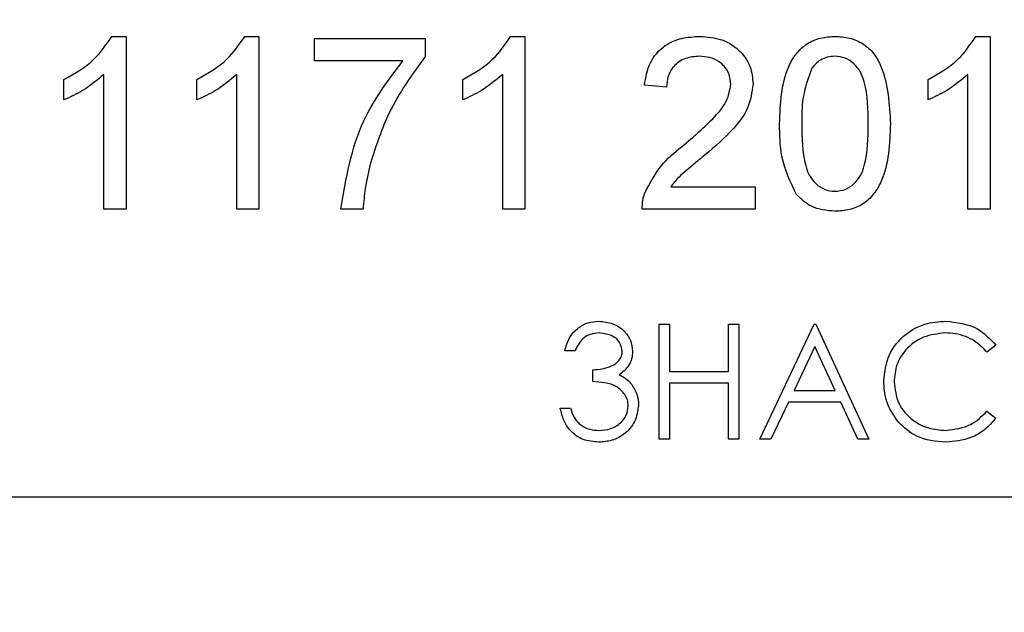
# Model space of a CAD drawing. Extents: x 0 to 8410, y 0 to 5940.
# Tile 142 of 158: x 5805 to 5822, y 4446 to 4456. Entities that reach past the tile are written whole.
import ezdxf

# ---------------------------------------------------------------- set-up
doc = ezdxf.new("R2010")
doc.units = 0
doc.header["$LTSCALE"] = 10
doc.layers.get('0').update_dxf_attribs({"linetype": 'CONTINUOUS'})
doc.styles.add('SLDTEXTSTYLE0', font='TXT', dxfattribs={"width": 0.605})
doc.dimstyles.new('SLDDIMSTYLE1', dxfattribs={"dimtxt": 50, "dimasz": 50, "dimexe": 0, "dimexo": 0.0625, "dimgap": 12.5, "dimtad": 1, "dimdec": 1, "dimrnd": 1e-09, "dimzin": 12, "dimtxsty": 'SLDTEXTSTYLE0', "dimsah": 1, "dimcen": 0.09, "dimazin": 3, "dimtfac": 1, "dimtofl": 0, "dimtmove": 0, "dimatfit": 3, "dimtolj": 1, "dimtzin": 12})
doc.dimstyles.new('SLDDIMSTYLE2', dxfattribs={"dimtxt": 50, "dimasz": 50, "dimexe": 0, "dimexo": 0.0625, "dimgap": 12.5, "dimtad": 1, "dimdec": 0, "dimrnd": 1e-09, "dimzin": 12, "dimtxsty": 'SLDTEXTSTYLE0', "dimsah": 1, "dimcen": 0.09, "dimazin": 3, "dimtfac": 1, "dimtofl": 0, "dimtmove": 0, "dimatfit": 3, "dimtolj": 1, "dimtzin": 12})

# ---------------------------------------------------------------- blocks, each defined once
blk = doc.blocks.new('_D_3')
at = {"color": 7, "linetype": 'CONTINUOUS'}
for p, q in [((5824.022, 5118.99), (8056.368, 5118.99)), ((8041.368, 1025.797), (8041.368, 5118.99)), ((6281.634, 1025.797), (8056.368, 1025.797))]:
    blk.add_line(p, q, dxfattribs=at)
for points in [[(8041.368, 5118.99), (8033.868, 5068.99), (8048.868, 5068.99)], [(8041.368, 1025.797), (8048.868, 1075.797), (8033.868, 1075.797)]]:
    blk.add_solid(points, dxfattribs=at)
at = {"color": 7, "linetype": 'CONTINUOUS', "insert": (7976.914, 2996.005), "char_height": 50, "attachment_point": 1, "rotation": 90, "style": 'SLDTEXTSTYLE0'}
blk.add_mtext('4093', dxfattribs=at)
blk = doc.blocks.new('_D_9')
at = {"color": 7, "linetype": 'CONTINUOUS'}
for p, q in [((6136.634, 4639.083), (2746.634, 4639.083)), ((2761.634, 4639.083), (2761.634, 1533.022)), ((3861.911, 1533.022), (2746.634, 1533.022))]:
    blk.add_line(p, q, dxfattribs=at)
for points in [[(2761.634, 4639.083), (2754.134, 4589.083), (2769.134, 4589.083)], [(2761.634, 1533.022), (2769.134, 1583.022), (2754.134, 1583.022)]]:
    blk.add_solid(points, dxfattribs=at)
at = {"color": 7, "linetype": 'CONTINUOUS', "insert": (2697.181, 3009.664), "char_height": 50, "attachment_point": 1, "rotation": 90, "style": 'SLDTEXTSTYLE0'}
blk.add_mtext('3106', dxfattribs=at)
blk = doc.blocks.new('_D_10')
at = {"color": 7, "linetype": 'CONTINUOUS'}
for p, q in [((4681.634, 4133.022), (4681.634, 5288.888)), ((6156.634, 4443.022), (6156.634, 5288.888)), ((4681.634, 5273.888), (6156.634, 5273.888))]:
    blk.add_line(p, q, dxfattribs=at)
for points in [[(4681.634, 5273.888), (4731.634, 5266.388), (4731.634, 5281.388)], [(6156.634, 5273.888), (6106.634, 5281.388), (6106.634, 5266.388)]]:
    blk.add_solid(points, dxfattribs=at)
at = {"color": 7, "linetype": 'CONTINUOUS', "insert": (5342.745, 5338.341), "char_height": 50, "attachment_point": 1, "style": 'SLDTEXTSTYLE0'}
blk.add_mtext('1475', dxfattribs=at)

msp = doc.modelspace()

# ---------------------------------------------------------------- linework, layer by layer
at = {"color": 7, "linetype": 'CONTINUOUS'}
for p, q in [((5806.924882, 4456.021835), (5807.172479, 4456.021835)), ((5807.172479, 4456.021835), (5807.172479, 4453.021814)), ((5809.232654, 4456.021835), (5809.480252, 4456.021835)), ((5809.480252, 4456.021835), (5809.480252, 4453.021814)), ((5810.441794, 4455.598642), (5810.441794, 4455.983211)), ((5810.441794, 4455.983211), (5812.364878, 4455.983211)), ((5812.364878, 4455.983211), (5812.364878, 4455.672075)), ((5813.847961, 4456.021835), (5814.095559, 4456.021835)), ((5814.095559, 4456.021835), (5814.095559, 4453.021814)), ((5821.924867, 4456.021835), (5822.172465, 4456.021835)), ((5822.172465, 4456.021835), (5822.172465, 4453.021814)), ((5811.98019, 4455.598642), (5810.441794, 4455.598642)), ((5806.78791, 4453.021814), (5806.78791, 4455.359508)), ((5809.095564, 4453.021814), (5809.095564, 4455.359508)), ((5813.71099, 4453.021814), (5813.71099, 4455.359508)), ((5821.787896, 4453.021814), (5821.787896, 4455.359508)), ((5806.095543, 4454.917242), (5806.095543, 4455.27177)), ((5808.403315, 4454.917242), (5808.403315, 4455.27177)), ((5813.018622, 4454.917242), (5813.018622, 4455.27177)), ((5816.557111, 4455.137064), (5816.172542, 4455.175688)), ((5821.095647, 4454.917242), (5821.095647, 4455.27177)), ((5816.628041, 4453.406383), (5818.095626, 4453.406383)), ((5818.095626, 4453.406383), (5818.095626, 4453.021814)), ((5807.172479, 4453.021814), (5806.78791, 4453.021814)), ((5809.480252, 4453.021814), (5809.095564, 4453.021814)), ((5811.287942, 4453.021814), (5810.903253, 4453.021814)), ((5814.095559, 4453.021814), (5813.71099, 4453.021814)), ((5818.095626, 4453.021814), (5816.134038, 4453.021814)), ((5822.172465, 4453.021814), (5821.787896, 4453.021814)), ((5816.428961, 4451.021721), (5816.608371, 4451.021721)), ((5816.428961, 4449.021627), (5816.428961, 4451.021721)), ((5816.608371, 4451.021721), (5816.608371, 4450.201322)), ((5817.634048, 4451.021721), (5817.813577, 4451.021721)), ((5817.634048, 4450.201322), (5817.634048, 4451.021721)), ((5817.813577, 4451.021721), (5817.813577, 4449.021627)), ((5818.172516, 4449.021627), (5819.121184, 4451.021721)), ((5819.121184, 4451.021721), (5819.146933, 4451.021721)), ((5819.146933, 4451.021721), (5820.069971, 4449.021627)), ((5814.967336, 4450.560142), (5814.787926, 4450.560142)), ((5819.132032, 4450.631906), (5818.769874, 4449.867775)), ((5819.484653, 4449.867775), (5819.132032, 4450.631906)), ((5822.275104, 4450.654795), (5822.117986, 4450.534632)), ((5815.275135, 4450.021793), (5815.275135, 4450.226833)), ((5816.608371, 4450.201322), (5817.634048, 4450.201322)), ((5817.634048, 4449.996044), (5816.608371, 4449.996044)), ((5816.608371, 4449.996044), (5816.608371, 4449.021627)), ((5817.634048, 4449.021627), (5817.634048, 4449.996044)), ((5818.769874, 4449.867775), (5819.484653, 4449.867775)), ((5818.67248, 4449.662735), (5818.368377, 4449.021627)), ((5819.579186, 4449.662735), (5818.67248, 4449.662735)), ((5819.874825, 4449.021627), (5819.579186, 4449.662735)), ((5814.711036, 4449.560215), (5814.890446, 4449.560215)), ((5822.117986, 4449.508955), (5822.275104, 4449.389984)), ((5816.608371, 4449.021627), (5816.428961, 4449.021627)), ((5817.813577, 4449.021627), (5817.634048, 4449.021627)), ((5818.368377, 4449.021627), (5818.172516, 4449.021627)), ((5820.069971, 4449.021627), (5819.874825, 4449.021627)), ((5801.634016, 4448.0217), (5837.634029, 4448.0217))]:
    msp.add_line(p, q, dxfattribs=at)
msp.add_arc((5804.021524, 3538.989613), 1580, 55, 155, dxfattribs=at)
at = {"color": 8, "linetype": 'CONTINUOUS'}
for points, knots in [([(5851.314487, 4339.085867), (5843.1158, 4339.557161), (5826.71259, 4340.500086), (5802.10865, 4341.919574), (5777.51639, 4343.370575), (5758.05661, 4344.521221), (5743.733874, 4345.422541), (5734.470007, 4345.818656), (5725.22618, 4347.309282), (5717.131177, 4349.6792), (5710.221156, 4352.543675), (5704.437302, 4355.524355), (5698.875736, 4359.019107), (5693.631568, 4362.978151), (5688.762218, 4367.359373), (5684.296663, 4372.106822), (5680.207096, 4377.267339), (5676.576969, 4382.761041), (5673.434583, 4388.520528), (5670.796187, 4394.486976), (5668.646723, 4400.718622), (5666.907124, 4407.621504), (5665.752557, 4415.160653), (5665.324086, 4423.843681), (5665.896819, 4432.497047), (5667.451654, 4441.010204), (5669.861754, 4449.29021), (5673.208891, 4457.24895), (5677.437771, 4464.763705), (5682.419365, 4471.810039), (5687.907608, 4477.914475), (5693.685659, 4483.118515), (5699.119951, 4487.194829), (5704.952511, 4490.857394), (5709.11034, 4492.846744), (5711.205783, 4493.849327)], [0, 0, 0, 0, 0.076814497, 0.153683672, 0.230716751, 0.30780409, 0.33684773, 0.365893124, 0.395147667, 0.424866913, 0.445225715, 0.465584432, 0.486163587, 0.507089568, 0.527450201, 0.547810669, 0.568389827, 0.589322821, 0.60962378, 0.629924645, 0.650446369, 0.671324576, 0.696502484, 0.72168086, 0.75250383, 0.777383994, 0.802537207, 0.833139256, 0.858124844, 0.883381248, 0.914134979, 0.935184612, 0.956562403, 0.978108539, 1, 1, 1, 1]), ([(5712.742748, 4489.635755), (5711.203761, 4488.968059), (5708.125865, 4487.632701), (5703.422077, 4485.087257), (5698.637924, 4482.03694), (5693.848168, 4478.383008), (5689.328068, 4474.300381), (5685.189718, 4469.878817), (5681.459543, 4465.152617), (5678.167715, 4460.186352), (5675.272315, 4454.922233), (5672.637661, 4449.008311), (5670.406722, 4442.3999), (5668.650528, 4434.604895), (5667.850405, 4427.108368), (5667.845841, 4420.054971), (5668.350195, 4414.037757), (5669.369208, 4408.022358), (5670.897597, 4402.111326), (5672.930021, 4396.352237), (5675.434032, 4390.795424), (5678.425853, 4385.423672), (5682.433313, 4379.483566), (5687.728233, 4373.208597), (5693.775182, 4367.646444), (5700.371519, 4362.770382), (5707.458928, 4358.611735), (5715.014837, 4355.363732), (5722.490428, 4353.092781), (5729.735983, 4351.491085), (5740.419102, 4350.618304), (5759.259636, 4349.626122), (5786.320696, 4347.823537), (5818.931348, 4345.808955), (5840.728384, 4344.394859), (5851.634087, 4343.687345)], [0, 0, 0, 0, 0.016310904, 0.032620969, 0.051960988, 0.071431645, 0.091104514, 0.111053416, 0.130126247, 0.149400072, 0.168672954, 0.18815501, 0.211859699, 0.235829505, 0.265017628, 0.284228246, 0.303653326, 0.323078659, 0.342923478, 0.362427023, 0.381931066, 0.401724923, 0.421816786, 0.451232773, 0.481126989, 0.501386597, 0.530883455, 0.560842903, 0.581140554, 0.606806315, 0.632764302, 0.685069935, 0.789748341, 0.894804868, 1, 1, 1, 1])]:
    msp.add_open_spline(points, degree=3, knots=knots, dxfattribs=at)
at = {"color": 7, "linetype": 'CONTINUOUS'}
for points, knots in [([(5806.095543, 4455.27177), (5806.282752, 4455.377522), (5806.616806, 4455.566224), (5806.830809, 4455.882713), (5806.924882, 4456.021835)], [0, 0, 0, 0, 0.560417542, 1, 1, 1, 1]), ([(5808.403315, 4455.27177), (5808.590469, 4455.377538), (5808.924468, 4455.566294), (5809.138537, 4455.882717), (5809.232654, 4456.021835)], [0, 0, 0, 0, 0.560343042, 1, 1, 1, 1]), ([(5813.018622, 4455.27177), (5813.205832, 4455.377522), (5813.539885, 4455.566224), (5813.753889, 4455.882713), (5813.847961, 4456.021835)], [0, 0, 0, 0, 0.560417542, 1, 1, 1, 1]), ([(5816.172542, 4455.175688), (5816.194743, 4455.308758), (5816.239035, 4455.574235), (5816.496772, 4455.868396), (5816.818691, 4456.004614), (5817.028858, 4456.01609), (5817.134084, 4456.021835)], [0, 0, 0, 0, 0.280120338, 0.558841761, 0.779121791, 1, 1, 1, 1]), ([(5817.134084, 4456.021835), (5817.264953, 4456.012672), (5817.526062, 4455.994389), (5817.838722, 4455.786795), (5818.029319, 4455.501364), (5818.047854, 4455.296166), (5818.057122, 4455.193569)], [0, 0, 0, 0, 0.280470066, 0.559592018, 0.779799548, 1, 1, 1, 1]), ([(5818.5187, 4454.501201), (5818.530226, 4454.84732), (5818.544647, 4455.280377), (5818.79892, 4455.726604), (5818.986537, 4455.9038), (5819.225404, 4456.006709), (5819.395241, 4456.01679), (5819.480242, 4456.021835)], [0, 0, 0, 0, 0.499144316, 0.624519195, 0.749579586, 0.874668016, 1, 1, 1, 1]), ([(5819.480242, 4456.021835), (5819.56518, 4456.016329), (5819.734989, 4456.005321), (5819.973496, 4455.903495), (5820.16533, 4455.729421), (5820.402399, 4455.273503), (5820.42429, 4454.844245), (5820.441784, 4454.501201)], [0, 0, 0, 0, 0.125338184, 0.250577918, 0.375703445, 0.501089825, 1, 1, 1, 1]), ([(5821.095647, 4455.27177), (5821.282811, 4455.37753), (5821.616805, 4455.56626), (5821.830794, 4455.882715), (5821.924867, 4456.021835)], [0, 0, 0, 0, 0.560379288, 1, 1, 1, 1]), ([(5812.364878, 4455.672075), (5812.137499, 4455.355381), (5811.731188, 4454.789472), (5811.515656, 4454.12835), (5811.420741, 4453.837206)], [0, 0, 0, 0, 0.559619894, 1, 1, 1, 1]), ([(5817.12562, 4455.675651), (5817.042628, 4455.66945), (5816.877059, 4455.657077), (5816.677871, 4455.522252), (5816.571371, 4455.332174), (5816.56187, 4455.202179), (5816.557111, 4455.137064)], [0, 0, 0, 0, 0.280437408, 0.559465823, 0.779334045, 1, 1, 1, 1]), ([(5817.672553, 4455.189993), (5817.662399, 4455.266718), (5817.642079, 4455.420272), (5817.486247, 4455.580566), (5817.306342, 4455.664873), (5817.185924, 4455.672055), (5817.12562, 4455.675651)], [0, 0, 0, 0, 0.279113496, 0.558605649, 0.778955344, 1, 1, 1, 1]), ([(5819.475951, 4455.675651), (5819.432436, 4455.672736), (5819.345436, 4455.666906), (5819.198854, 4455.604992), (5819.123166, 4455.521256), (5819.076957, 4455.470135)], [0, 0, 0, 0, 0.280451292, 0.560706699, 1, 1, 1, 1]), ([(5820.057096, 4454.502394), (5820.054383, 4454.748431), (5820.050992, 4455.055994), (5819.930332, 4455.405796), (5819.815659, 4455.551048), (5819.660145, 4455.658158), (5819.53735, 4455.66982), (5819.475951, 4455.675651)], [0, 0, 0, 0, 0.500444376, 0.625586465, 0.750477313, 0.875233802, 1, 1, 1, 1]), ([(5810.903253, 4453.021814), (5810.991864, 4453.551709), (5811.150285, 4454.499078), (5811.726341, 4455.262311), (5811.98019, 4455.598642)], [0, 0, 0, 0, 0.559333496, 1, 1, 1, 1]), ([(5819.076957, 4455.470135), (5819.014447, 4455.295164), (5818.902405, 4454.981551), (5818.903005, 4454.649283), (5818.903269, 4454.502394)], [0, 0, 0, 0, 0.557920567, 1, 1, 1, 1]), ([(5806.78791, 4455.359508), (5806.669044, 4455.260515), (5806.456644, 4455.083627), (5806.205942, 4454.968111), (5806.095543, 4454.917242)], [0, 0, 0, 0, 0.559635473, 1, 1, 1, 1]), ([(5809.095564, 4455.359508), (5808.976695, 4455.26052), (5808.764318, 4455.083663), (5808.513672, 4454.968116), (5808.403315, 4454.917242)], [0, 0, 0, 0, 0.559707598, 1, 1, 1, 1]), ([(5813.71099, 4455.359508), (5813.592123, 4455.260515), (5813.379723, 4455.083627), (5813.129022, 4454.968111), (5813.018622, 4454.917242)], [0, 0, 0, 0, 0.559635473, 1, 1, 1, 1]), ([(5821.787896, 4455.359508), (5821.669027, 4455.26052), (5821.45665, 4455.083663), (5821.206005, 4454.968116), (5821.095647, 4454.917242)], [0, 0, 0, 0, 0.559707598, 1, 1, 1, 1]), ([(5816.865983, 4454.143812), (5817.057741, 4454.307833), (5817.324662, 4454.536144), (5817.619622, 4454.892847), (5817.654948, 4455.091161), (5817.672553, 4455.189993)], [0, 0, 0, 0, 0.561365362, 0.781400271, 1, 1, 1, 1]), ([(5818.057122, 4455.193569), (5818.036823, 4455.050311), (5817.99613, 4454.763107), (5817.673653, 4454.347941), (5817.395156, 4454.109006), (5817.224803, 4453.962852)], [0, 0, 0, 0, 0.278737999, 0.558812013, 1, 1, 1, 1]), ([(5818.810167, 4453.272392), (5818.707877, 4453.490436), (5818.52459, 4453.881139), (5818.520505, 4454.311165), (5818.5187, 4454.501201)], [0, 0, 0, 0, 0.558082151, 1, 1, 1, 1]), ([(5818.903269, 4454.502394), (5818.906433, 4454.25757), (5818.910387, 4453.951478), (5819.026772, 4453.600625), (5819.143826, 4453.457953), (5819.296392, 4453.34805), (5819.418977, 4453.335597), (5819.480242, 4453.329374)], [0, 0, 0, 0, 0.500310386, 0.625516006, 0.750421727, 0.875264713, 1, 1, 1, 1]), ([(5819.480242, 4453.329374), (5819.541304, 4453.336001), (5819.663521, 4453.349264), (5819.817093, 4453.457505), (5819.932729, 4453.601358), (5820.050751, 4453.951155), (5820.054276, 4454.25742), (5820.057096, 4454.502394)], [0, 0, 0, 0, 0.124640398, 0.249473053, 0.374435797, 0.499629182, 1, 1, 1, 1]), ([(5820.441784, 4454.501201), (5820.429942, 4454.155497), (5820.415126, 4453.722976), (5820.161251, 4453.277231), (5819.973955, 4453.09984), (5819.734795, 4452.997967), (5819.565135, 4452.988118), (5819.480242, 4452.98319)], [0, 0, 0, 0, 0.499088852, 0.624425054, 0.749564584, 0.874689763, 1, 1, 1, 1]), ([(5816.17433, 4453.288605), (5816.270552, 4453.474923), (5816.442917, 4453.808681), (5816.736354, 4454.041127), (5816.865983, 4454.143812)], [0, 0, 0, 0, 0.558242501, 1, 1, 1, 1]), ([(5817.224803, 4453.962852), (5817.153268, 4453.903765), (5817.035442, 4453.806442), (5816.87278, 4453.669521), (5816.737337, 4453.549888), (5816.664461, 4453.454202), (5816.628041, 4453.406383)], [0, 0, 0, 0, 0.34006409, 0.560126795, 0.780172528, 1, 1, 1, 1]), ([(5811.420741, 4453.837206), (5811.384625, 4453.686817), (5811.320115, 4453.418189), (5811.297775, 4453.14296), (5811.287942, 4453.021814)], [0, 0, 0, 0, 0.559837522, 1, 1, 1, 1]), ([(5816.134038, 4453.021814), (5816.135114, 4453.072605), (5816.13704, 4453.163399), (5816.162925, 4453.250311), (5816.17433, 4453.288605)], [0, 0, 0, 0, 0.5594063, 1, 1, 1, 1]), ([(5819.480242, 4452.98319), (5819.335871, 4452.995556), (5819.077946, 4453.017647), (5818.892021, 4453.194522), (5818.810167, 4453.272392)], [0, 0, 0, 0, 0.559743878, 1, 1, 1, 1]), ([(5814.787926, 4450.560142), (5814.810959, 4450.6371), (5814.856936, 4450.790717), (5815.00989, 4450.960583), (5815.194688, 4451.058335), (5815.320375, 4451.068097), (5815.383257, 4451.072981)], [0, 0, 0, 0, 0.2803904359, 0.5596950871, 0.7797111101, 1, 1, 1, 1]), ([(5815.383257, 4451.072981), (5815.464235, 4451.064279), (5815.626063, 4451.046891), (5815.819844, 4450.918462), (5815.942777, 4450.744019), (5815.95919, 4450.616915), (5815.967383, 4450.553467)], [0, 0, 0, 0, 0.280138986, 0.559832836, 0.780276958, 1, 1, 1, 1]), ([(5820.32639, 4450.033237), (5820.344633, 4450.190086), (5820.381114, 4450.503735), (5820.677082, 4450.847093), (5821.033217, 4451.045704), (5821.279341, 4451.063884), (5821.402492, 4451.072981)], [0, 0, 0, 0, 0.279624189, 0.559161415, 0.779421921, 1, 1, 1, 1]), ([(5821.402492, 4451.072981), (5821.594496, 4451.051699), (5821.937639, 4451.013666), (5822.171915, 4450.764529), (5822.275104, 4450.654795)], [0, 0, 0, 0, 0.559542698, 1, 1, 1, 1]), ([(5815.385642, 4450.867941), (5815.333636, 4450.863844), (5815.229746, 4450.855661), (5815.064517, 4450.755389), (5815.004195, 4450.634196), (5814.967336, 4450.560142)], [0, 0, 0, 0, 0.280505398, 0.56035983, 1, 1, 1, 1]), ([(5815.787854, 4450.554182), (5815.777719, 4450.606541), (5815.757367, 4450.711679), (5815.604355, 4450.841344), (5815.468517, 4450.857862), (5815.385642, 4450.867941)], [0, 0, 0, 0, 0.278907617, 0.560057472, 1, 1, 1, 1]), ([(5821.391286, 4450.867941), (5821.263565, 4450.853289), (5821.008253, 4450.824), (5820.710356, 4450.607092), (5820.533167, 4450.321563), (5820.514926, 4450.12033), (5820.5058, 4450.019647)], [0, 0, 0, 0, 0.279852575, 0.559422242, 0.779567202, 1, 1, 1, 1]), ([(5822.117986, 4450.534632), (5822.0527, 4450.602654), (5821.945019, 4450.714847), (5821.749755, 4450.80981), (5821.573599, 4450.85995), (5821.452067, 4450.865277), (5821.391286, 4450.867941)], [0, 0, 0, 0, 0.339209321, 0.559480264, 0.77968668, 1, 1, 1, 1]), ([(5815.275135, 4450.226833), (5815.388129, 4450.237299), (5815.557594, 4450.252996), (5815.723028, 4450.370446), (5815.779959, 4450.469831), (5815.785223, 4450.526071), (5815.787854, 4450.554182)], [0, 0, 0, 0, 0.499431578, 0.749032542, 0.87455631, 1, 1, 1, 1]), ([(5815.967383, 4450.553467), (5815.964129, 4450.507245), (5815.957624, 4450.414843), (5815.885625, 4450.261311), (5815.791377, 4450.187194), (5815.733852, 4450.141956)], [0, 0, 0, 0, 0.28056749, 0.560892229, 1, 1, 1, 1]), ([(5815.890493, 4449.5986), (5815.887551, 4449.633465), (5815.881662, 4449.703246), (5815.819553, 4449.829514), (5815.63319, 4450.001564), (5815.418389, 4450.0137), (5815.275135, 4450.021793)], [0, 0, 0, 0, 0.1255828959, 0.2513533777, 0.5007145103, 1, 1, 1, 1]), ([(5815.733852, 4450.141956), (5815.780418, 4450.117622), (5815.863591, 4450.074159), (5815.923991, 4450.0027), (5815.950574, 4449.971248)], [0, 0, 0, 0, 0.559876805, 1, 1, 1, 1]), ([(5820.579948, 4449.320127), (5820.497189, 4449.44129), (5820.34919, 4449.657968), (5820.333366, 4449.918424), (5820.32639, 4450.033237)], [0, 0, 0, 0, 0.55918567, 1, 1, 1, 1]), ([(5820.5058, 4450.019647), (5820.521059, 4449.89029), (5820.551581, 4449.631552), (5820.80228, 4449.352826), (5821.09931, 4449.196723), (5821.30219, 4449.182674), (5821.403684, 4449.175646)], [0, 0, 0, 0, 0.279421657, 0.558890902, 0.779326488, 1, 1, 1, 1]), ([(5815.950574, 4449.971248), (5815.988938, 4449.910031), (5816.057488, 4449.800646), (5816.066108, 4449.672454), (5816.069903, 4449.616005)], [0, 0, 0, 0, 0.559649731, 1, 1, 1, 1]), ([(5815.378012, 4448.970367), (5815.286259, 4448.97839), (5815.102945, 4448.994417), (5814.886618, 4449.148142), (5814.760762, 4449.350115), (5814.727629, 4449.490106), (5814.711036, 4449.560215)], [0, 0, 0, 0, 0.279814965, 0.559038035, 0.779162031, 1, 1, 1, 1]), ([(5814.890446, 4449.560215), (5814.908745, 4449.502061), (5814.941389, 4449.398318), (5815.014818, 4449.318657), (5815.047087, 4449.283649)], [0, 0, 0, 0, 0.560547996, 1, 1, 1, 1]), ([(5816.069903, 4449.616005), (5816.055575, 4449.517788), (5816.026921, 4449.321378), (5815.839071, 4449.105747), (5815.61046, 4448.988245), (5815.455514, 4448.976328), (5815.378012, 4448.970367)], [0, 0, 0, 0, 0.279398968, 0.558735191, 0.779287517, 1, 1, 1, 1]), ([(5815.381231, 4449.175646), (5815.450572, 4449.180293), (5815.589005, 4449.189572), (5815.756693, 4449.293204), (5815.870355, 4449.435732), (5815.883787, 4449.544362), (5815.890493, 4449.5986)], [0, 0, 0, 0, 0.28059494, 0.560185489, 0.780402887, 1, 1, 1, 1]), ([(5821.403684, 4449.175646), (5821.558331, 4449.194487), (5821.835103, 4449.228207), (5822.03138, 4449.423002), (5822.117986, 4449.508955)], [0, 0, 0, 0, 0.558751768, 1, 1, 1, 1]), ([(5821.404876, 4448.970367), (5821.227993, 4448.985414), (5820.912041, 4449.012291), (5820.681446, 4449.226043), (5820.579948, 4449.320127)], [0, 0, 0, 0, 0.559843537, 1, 1, 1, 1]), ([(5822.275104, 4449.389984), (5822.213443, 4449.319317), (5822.090137, 4449.178001), (5821.793556, 4449.007963), (5821.552194, 4448.984617), (5821.404876, 4448.970367)], [0, 0, 0, 0, 0.280444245, 0.560813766, 1, 1, 1, 1]), ([(5815.047087, 4449.283649), (5815.10457, 4449.247714), (5815.207441, 4449.183404), (5815.328027, 4449.178021), (5815.381231, 4449.175646)], [0, 0, 0, 0, 0.558784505, 1, 1, 1, 1])]:
    msp.add_open_spline(points, degree=3, knots=knots, dxfattribs=at)

# ---------------------------------------------------------------- dimensions: what is measured, and where the dimension line sits
dim = msp.add_linear_dim(base=(6156.634054, 5273.887961), p1=(4681.634054, 4113.021738), p2=(6156.634054, 4423.021738), dimstyle='SLDDIMSTYLE1', dxfattribs=at)
dim.commit()
dim.dimension.update_dxf_attribs({"geometry": '_D_10', "text_midpoint": (5419.134054, 5273.887961), "dimtype": 160})
for base, p1, p2, picture, middle in [((8041.367546, 5118.989613), (6261.634054, 1025.797468), (5804.021524, 5118.989613), '_D_3', (8041.367546, 3072.39354)), ((2761.634054, 1533.021738), (6156.634054, 4639.083327), (3881.910645, 1533.021738), '_D_9', (2761.634054, 3086.052532))]:
    dim = msp.add_linear_dim(base=base, p1=p1, p2=p2, angle=90, dimstyle='SLDDIMSTYLE2', dxfattribs=at)
    dim.commit()
    dim.dimension.update_dxf_attribs({"geometry": picture, "text_midpoint": middle, "dimtype": 160})

doc.saveas('drawing.dxf')
